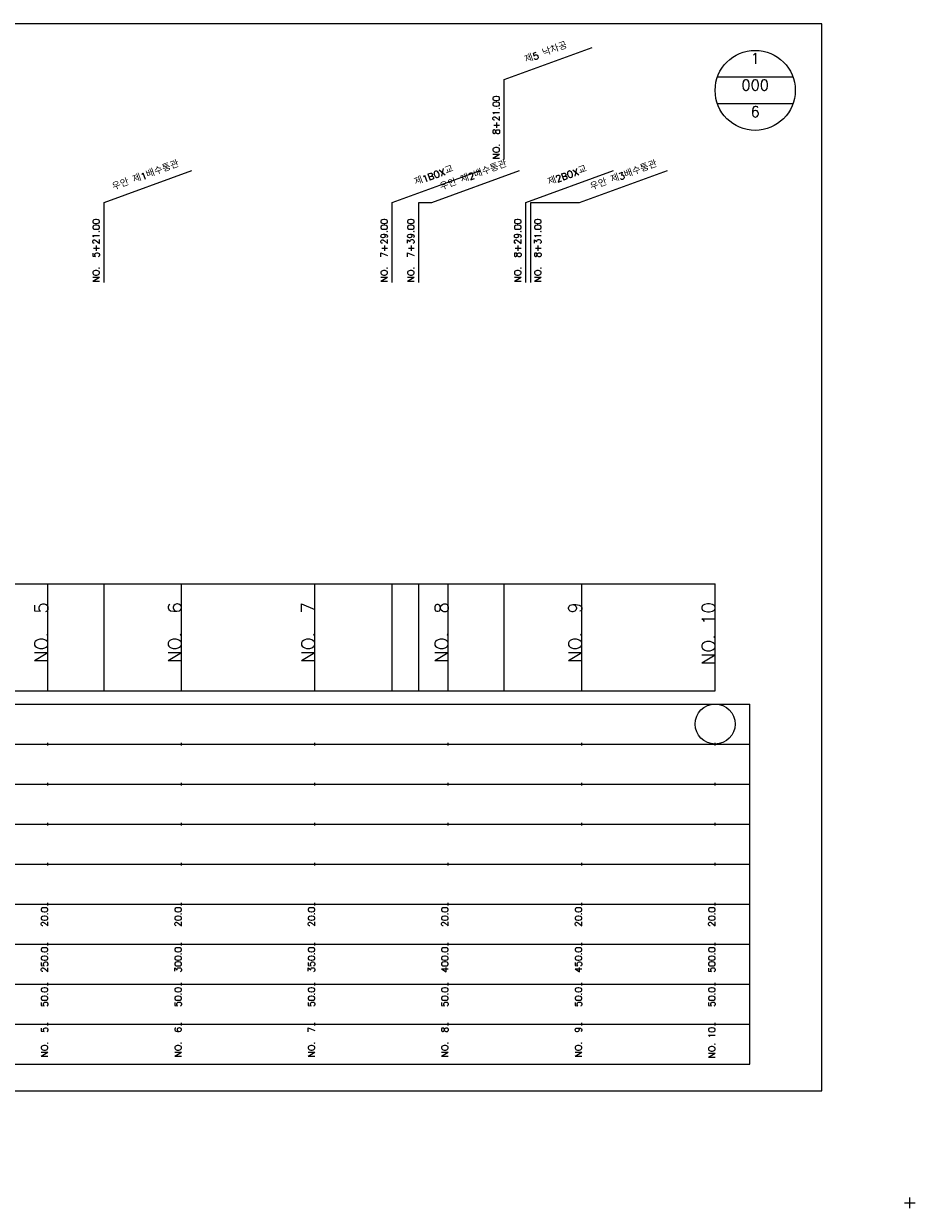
# Model space of a CAD drawing. Extents: x -2 to 685, y -2 to 925.
# Tile 2 of 4: x 351 to 685, y -2 to 442. Entities that reach past the tile are written whole.
import ezdxf
from ezdxf.enums import TextEntityAlignment as Align

# ---------------------------------------------------------------- set-up
doc = ezdxf.new("R2010")
doc.units = 0
doc.header["$LTSCALE"] = 5
for name, color, linetype in [('BOX', 5, 'CONTINUOUS'), ('DT1', 3, 'CONTINUOUS'), ('DT2', 6, 'CONTINUOUS'), ('LT1', 4, 'CONTINUOUS'), ('ST1', 7, 'CONTINUOUS')]:
    doc.layers.add(name, color=color, linetype=linetype)
doc.styles.add('GHS', font='ROMANS.shx', dxfattribs={"bigfont": 'GHS.shx'})

msp = doc.modelspace()

# ---------------------------------------------------------------- linework, layer by layer
at = {"layer": 'BOX'}
msp.add_lwpolyline([(50, 42), (650, 42), (650, 442), (50, 442), (50, 42)], dxfattribs=at)
at = {"layer": 'DT1', "linetype": 'CONTINUOUS'}
for p, q in [((499, 375), (503.83, 375)), ((540.97, 375), (559.23, 375))]:
    msp.add_line(p, q, dxfattribs=at)
at = {"layer": 'LT1', "linetype": 'CONTINUOUS'}
for p, q in [((531, 421.11), (563.89, 433.08)), ((531, 391.11), (531, 421.11)), ((381, 375), (413.89, 386.97)), ((489, 375), (521.89, 386.97)), ((503.83, 375), (536.72, 386.97)), ((539, 375), (571.89, 386.97)), ((559.23, 375), (592.12, 386.97)), ((381, 345), (381, 375)), ((489, 345), (489, 375)), ((499, 345), (499, 375)), ((539, 345), (539, 375)), ((540.97, 345), (540.97, 375))]:
    msp.add_line(p, q, dxfattribs=at)
at = {"layer": 'LT1'}
for p, q in [((360, 192), (360, 232)), ((381, 192), (381, 232)), ((410, 192), (410, 232)), ((460, 192), (460, 232)), ((489, 192), (489, 232)), ((499, 192), (499, 232)), ((510, 192), (510, 232)), ((531, 192), (531, 232)), ((560, 192), (560, 232)), ((610, 192), (610, 232)), ((360, 225.69), (360, 226.69)), ((410, 225.69), (410, 226.69)), ((460, 225.69), (460, 226.69)), ((510, 225.69), (510, 226.69)), ((560, 225.69), (560, 226.69)), ((610, 225.69), (610, 226.69)), ((110, 192), (610, 192)), ((360, 171.5), (360, 172.5)), ((410, 171.5), (410, 172.5)), ((460, 171.5), (460, 172.5)), ((510, 171.5), (510, 172.5)), ((560, 171.5), (560, 172.5)), ((610, 171.5), (610, 172.5)), ((360, 156.5), (360, 157.5)), ((410, 156.5), (410, 157.5)), ((460, 156.5), (460, 157.5)), ((510, 156.5), (510, 157.5)), ((560, 156.5), (560, 157.5)), ((610, 156.5), (610, 157.5)), ((360, 141.5), (360, 142.5)), ((410, 141.5), (410, 142.5)), ((460, 141.5), (460, 142.5)), ((510, 141.5), (510, 142.5)), ((560, 141.5), (560, 142.5)), ((610, 141.5), (610, 142.5)), ((360, 126.5), (360, 127.5)), ((410, 126.5), (410, 127.5)), ((460, 126.5), (460, 127.5)), ((510, 126.5), (510, 127.5)), ((560, 126.5), (560, 127.5)), ((610, 126.5), (610, 127.5)), ((360, 111.5), (360, 112.5)), ((410, 111.5), (410, 112.5)), ((460, 111.5), (460, 112.5)), ((510, 111.5), (510, 112.5)), ((560, 111.5), (560, 112.5)), ((610, 111.5), (610, 112.5)), ((360, 96.5), (360, 97.5)), ((410, 96.5), (410, 97.5)), ((460, 96.5), (460, 97.5)), ((510, 96.5), (510, 97.5)), ((560, 96.5), (560, 97.5)), ((610, 96.5), (610, 97.5)), ((360, 81.5), (360, 82.5)), ((410, 81.5), (410, 82.5)), ((460, 81.5), (460, 82.5)), ((510, 81.5), (510, 82.5)), ((560, 81.5), (560, 82.5)), ((610, 81.5), (610, 82.5)), ((360, 66.5), (360, 67.5)), ((410, 66.5), (410, 67.5)), ((460, 66.5), (460, 67.5)), ((510, 66.5), (510, 67.5)), ((560, 66.5), (560, 67.5)), ((610, 66.5), (610, 67.5))]:
    msp.add_line(p, q, dxfattribs=at)
msp.add_lwpolyline([(110, 232), (160, 232), (210, 232), (260, 232), (310, 232), (360, 232), (410, 232), (460, 232), (510, 232), (560, 232), (610, 232)], dxfattribs=at)
at = {"layer": 'ST1', "linetype": 'CONTINUOUS'}
for p, q in [((639.14, 422), (610.86, 422)), ((639.14, 412), (610.86, 412))]:
    msp.add_line(p, q, dxfattribs=at)
at = {"layer": 'ST1'}
for p, q in [((80, 187), (623, 187)), ((623, 52), (623, 187)), ((87.5, 172), (623, 172)), ((80, 157), (623, 157)), ((87.5, 142), (623, 142)), ((80, 127), (623, 127)), ((80, 112), (623, 112)), ((80, 97), (623, 97)), ((80, 82), (623, 82)), ((80, 67), (623, 67)), ((80, 52), (623, 52)), ((681, 0), (685, 0)), ((683, -2), (683, 2))]:
    msp.add_line(p, q, dxfattribs=at)
at = {"layer": 'ST1', "linetype": 'CONTINUOUS'}
for centre, radius in [((625, 417), 15), ((610, 179.5), 7.5)]:
    msp.add_circle(centre, radius, dxfattribs=at)

# ---------------------------------------------------------------- texts
at = {"layer": 'DT1', "linetype": 'CONTINUOUS', "style": 'GHS'}
for s, p in [('제5 낙차공', (547, 430.1)), ('우안 제1배수통관', (397, 383.99)), ('제1BOX교', (505, 383.99)), ('우안 제2배수통관', (519.83, 383.99)), ('제2BOX교', (555, 383.99)), ('우안 제3배수통관', (576.13, 383.99))]:
    msp.add_text(s, height=2.5, rotation=20, dxfattribs=at).set_placement(p, align=Align.CENTER)
for s, p in [('NO.  8+21.00', (529.25, 391.23)), ('NO.  5+21.00', (379.25, 345.12)), ('NO.  7+29.00', (487.25, 345.12)), ('NO.  7+39.00', (497.25, 345.12)), ('NO.  8+29.00', (537.25, 345.12)), ('NO.  8+31.00', (544.78, 345.12))]:
    msp.add_text(s, height=2.5, rotation=90, dxfattribs=at).set_placement(p)
at = {"layer": 'DT1', "style": 'GHS'}
for s, height, p in [('NO.  5', 5, (360, 225.19)), ('NO.  6', 5, (410, 225.19)), ('NO.  7', 5, (460, 225.19)), ('NO.  8', 5, (510, 225.19)), ('NO.  9', 5, (560, 225.19)), ('NO. 10', 5, (610, 225.19)), (' 20.0', 2.5, (360, 111)), (' 20.0', 2.5, (410, 111)), (' 20.0', 2.5, (460, 111)), (' 20.0', 2.5, (510, 111)), (' 20.0', 2.5, (560, 111)), (' 20.0', 2.5, (610, 111)), ('   250.0', 2.5, (360, 96)), ('   300.0', 2.5, (410, 96)), ('   350.0', 2.5, (460, 96)), ('   400.0', 2.5, (510, 96)), ('   450.0', 2.5, (560, 96)), ('   500.0', 2.5, (610, 96)), ('  50.0', 2.5, (360, 81)), ('  50.0', 2.5, (410, 81)), ('  50.0', 2.5, (460, 81)), ('  50.0', 2.5, (510, 81)), ('  50.0', 2.5, (560, 81)), ('  50.0', 2.5, (610, 81)), ('NO.  5', 2.5, (360, 66)), ('NO.  6', 2.5, (410, 66)), ('NO.  7', 2.5, (460, 66)), ('NO.  8', 2.5, (510, 66)), ('NO.  9', 2.5, (560, 66)), ('NO. 10', 2.5, (610, 66))]:
    msp.add_text(s, height=height, rotation=90, dxfattribs=at).set_placement(p, align=Align.RIGHT)
at = {"layer": 'DT2', "linetype": 'CONTINUOUS', "style": 'GHS'}
for s, p in [('1', (625, 427)), ('000', (625, 417)), ('6', (625, 407))]:
    msp.add_text(s, height=4, dxfattribs=at).set_placement(p, align=Align.CENTER)

doc.saveas('drawing.dxf')
